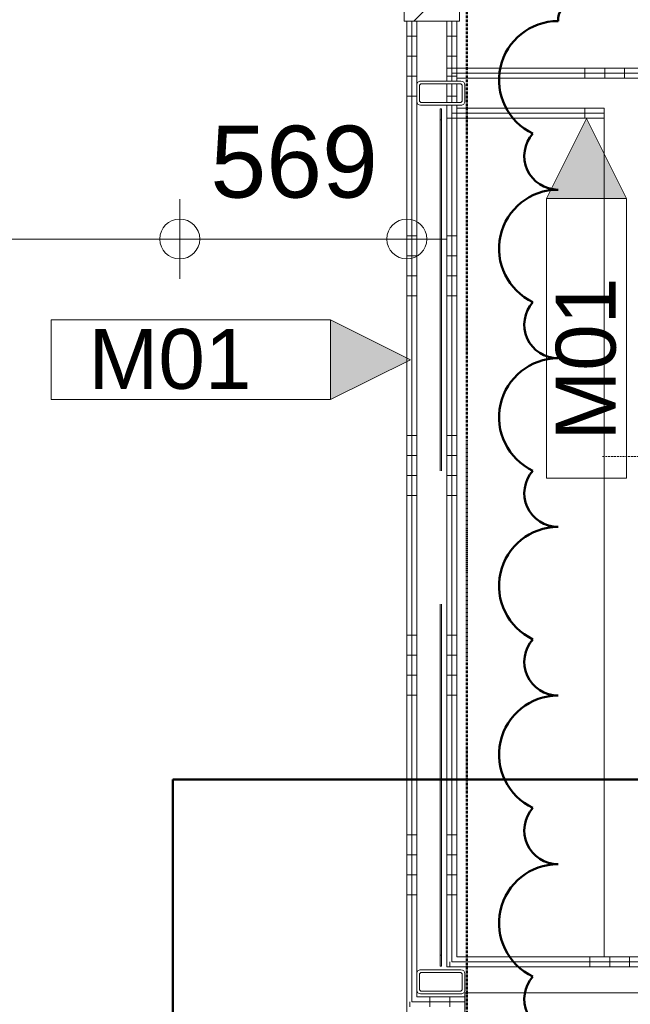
# Model space of a CAD drawing. Header units: millimetres. Extents: x 522 to 75900, y -25803 to 58941.
# Tile 34 of 134: x 23826 to 25354, y 24171 to 26637. Entities that reach past the tile are written whole.
import ezdxf

# ---------------------------------------------------------------- set-up
doc = ezdxf.new("R2010")
doc.units = ezdxf.units.MM
for name, pattern in [('BE_Brand', [10, 5, -2, 1, -2]), ('Dot', [4.7625, 0, -4.7625]), ('Hidden', [7.14375, 4.7625, -2.38125])]:
    doc.linetypes.add(name, pattern=pattern)
for name, color, linetype, lineweight in [('00_Algemeen', 7, 'Dot', 9), ('00_Algemeen-100', 7, 'Continuous', 9), ('22_Metselwerk', 7, 'Continuous', 9), ('25_Metaalconstructiewerk', 7, 'Continuous', 9), ('30_Kozijnen-ramen-deuren', 7, 'Continuous', 9)]:
    doc.layers.add(name, color=color, linetype=linetype, lineweight=lineweight)
doc.styles.add('Arial', font='arial.ttf', dxfattribs={"height": 180})
doc.styles.add('Arial_3', font='arial.ttf', dxfattribs={"height": 150})
doc.dimstyles.new('1_8mm_continuous_mm_zwart_3', dxfattribs={"dimscale": 304.8, "dimtxt": 183.646692, "dimasz": 0.328084, "dimexe": 0.328084, "dimexo": 0.0625, "dimgap": 0.164042, "dimtad": 1, "dimdec": 0, "dimzin": 0, "dimdsep": 46, "dimtxsty": 'Arial', "dimblk1": 'DOTBLANK', "dimblk2": 'DOTBLANK', "dimsah": 1, "dimcen": 0.09, "dimdle": 0.328084, "dimazin": 0, "dimtfac": 1, "dimtdec": 4, "dimtix": 1, "dimtmove": 0, "dimatfit": 3, "dimfxl": 0.328084, "dimfxlon": 1, "dimtvp": 1, "dimtolj": 1, "dimtzin": 0, "dimarcsym": 2})
pattern_1 = [(270, (27890, 26515), (500, 2e-11), []), (270, (27840, 26515), (500, 2e-11), []), (270, (27790, 26515), (500, 2e-11), []), (270, (27740, 26515), (500, 2e-11), [])]
pattern_2 = [(270, (27902.5, 24290), (500, 2e-11), []), (270, (27852.5, 24290), (500, 2e-11), []), (270, (27802.5, 24290), (500, 2e-11), []), (270, (27752.5, 24290), (500, 2e-11), [])]
pattern_3 = [(9e-14, (24795, 26095), (-8e-13, 500), []), (9e-14, (24795, 26045), (-8e-13, 500), []), (9e-14, (24795, 25995), (-8e-13, 500), []), (9e-14, (24795, 25945), (-8e-13, 500), [])]

# ---------------------------------------------------------------- blocks, each defined once
blk = doc.blocks.new('28_SCO_TLB_IN_steel S355 square hollow section hot rolled - K60x120x6_3-3936921-100 - Plattegrond - Begane grond')
at = {"layer": '25_Metaalconstructiewerk', "lineweight": 13}
for p, q in [((-30, 50.5), (-30, -50.5)), ((20.5, 60), (-20.5, 60)), ((-17.4, 53.7), (17.4, 53.7)), ((30, -50.5), (30, 50.5)), ((-23.7, -47.4), (-23.7, 47.4)), ((23.7, 47.4), (23.7, -47.4)), ((-20.5, -60), (20.5, -60)), ((17.4, -53.7), (-17.4, -53.7))]:
    blk.add_line(p, q, dxfattribs=at)
for centre, radius, start, end in [((-20.5, 50.5), 9.5, 90, 180), ((-17.4, 47.4), 6.3, 90, 180), ((17.4, 47.4), 6.3, 0, 90), ((20.5, 50.5), 9.5, 360, 90), ((-17.4, -47.4), 6.3, 180, 270), ((17.4, -47.4), 6.3, 270, 0), ((-20.5, -50.5), 9.5, 180, 270), ((20.5, -50.5), 9.5, 270, 360)]:
    blk.add_arc(centre, radius, start, end, dxfattribs=at)
blk = doc.blocks.new('28_SCO_TLB_IN_steel S355 square hollow section hot rolled - K60x120x6_3-V24-100 - Plattegrond - Begane grond')
at = {"layer": '25_Metaalconstructiewerk', "lineweight": 13}
for p, q in [((-30, 50.5), (-30, -50.5)), ((20.5, 60), (-20.5, 60)), ((-17.4, 53.7), (17.4, 53.7)), ((30, -50.5), (30, 50.5)), ((-23.7, -47.4), (-23.7, 47.4)), ((23.7, 47.4), (23.7, -47.4)), ((-20.5, -60), (20.5, -60)), ((17.4, -53.7), (-17.4, -53.7))]:
    blk.add_line(p, q, dxfattribs=at)
for centre, radius, start, end in [((-20.5, 50.5), 9.5, 90, 180), ((-17.4, 47.4), 6.3, 90, 180), ((17.4, 47.4), 6.3, 0, 90), ((20.5, 50.5), 9.5, 360, 90), ((-17.4, -47.4), 6.3, 180, 270), ((17.4, -47.4), 6.3, 270, 0), ((-20.5, -50.5), 9.5, 180, 270), ((20.5, -50.5), 9.5, 270, 360)]:
    blk.add_arc(centre, radius, start, end, dxfattribs=at)
blk = doc.blocks.new('28_SF_LB_IN_steel_plate - 4x40-3262173-100 - Plattegrond - Begane grond')
at = {"layer": '25_Metaalconstructiewerk', "lineweight": 13}
for p, q in [((24882, 26413.1), (24878, 26413.1)), ((24878, 26413.1), (24878, 26386.1)), ((24882, 26386.1), (24882, 26413.1)), ((24878, 26386.1), (24882, 26386.1)), ((24878, 25506.7), (24878, 26386.1)), ((24882, 26386.1), (24882, 25506.7))]:
    blk.add_line(p, q, dxfattribs=at)
blk = doc.blocks.new('FRA_R12_AWT_CON_Betonwerk_R20_rvt-1-100 - Plattegrond - Begane grond')
at = {"lineweight": 13}
for name, p, rotation in [('28_SCO_TLB_IN_steel S355 square hollow section hot rolled - K60x120x6_3-V24-100 - Plattegrond - Begane grond', (24880, 26452.5), 269.9999999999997), ('28_SF_LB_IN_steel_plate - 4x40-3262173-100 - Plattegrond - Begane grond', (49760, 50680), 180), ('28_SCO_TLB_IN_steel S355 square hollow section hot rolled - K60x120x6_3-3936921-100 - Plattegrond - Begane grond', (24880, 24227.5), 269.9999999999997)]:
    blk.add_blockref(name, p, dxfattribs=dict(at, rotation=rotation))
blk.add_blockref('28_SF_LB_IN_steel_plate - 4x40-3262173-100 - Plattegrond - Begane grond', (0, 0), dxfattribs=at)
blk = doc.blocks.new('24_STR_tribune-beton prefab - 24_STR_tribune-beton prefab-breedte 3765mm-optrede 500mm-aantrede 900mm-notch 900mm-10635852-100 - Plattegrond - Begane grond')
at = {"layer": '30_Kozijnen-ramen-deuren'}
for p, q in [((-1882.5, 0), (-1882.5, 1000)), ((1882.5, 1000), (-1882.5, 1000)), ((1882.5, 0), (1882.5, 1000)), ((1882.5, 0), (-1882.5, 0))]:
    blk.add_line(p, q, dxfattribs=at)
blk = doc.blocks.new('32_HB_a - 01_A_1034x2400_125mm-9734108-100 - Plattegrond - Begane grond')
at = {"layer": '00_Algemeen', "linetype": 'Continuous', "true_color": 0xc0c0c0}
h = blk.add_hatch(dxfattribs=at)
h.set_pattern_fill('FP_356', color=9, style=0, pattern_type=2)
h.set_pattern_definition([(135, (27149.85, -24869), (-70.71068, -70.71068), [])])
h.paths.add_polyline_path([(516.8, 58), (474.8, 58), (474.8, -2), (449.8, -2), (449.8, -81), (516.8, -81)], flags=0)
h.paths.add_polyline_path([(-450.2, -2), (-475.2, -2), (-475.2, 58), (-517.2, 58), (-517.2, -81), (-450.2, -81)], flags=0)
at = {"layer": '00_Algemeen', "linetype": 'Continuous'}
for p, q in [((42.3, 321.1), (-42.6, 405.9)), ((-42.6, 321.1), (42.3, 405.9)), ((-0.2, 243.5), (-42.6, 285.9)), ((-0.2, 243.5), (42.3, 285.9)), ((-42.6, 201.1), (-0.2, 243.5)), ((42.3, 201.1), (-0.2, 243.5)), ((-0.2, 243.5), (-0.2, -266.5)), ((42.3, 115.8), (-0.2, 158.2)), ((-0.2, 73.4), (42.3, 115.8)), ((-42.6, 30.9), (-0.2, 73.4)), ((-0.2, -11.5), (-42.6, 30.9)), ((42.3, -53.9), (-0.2, -11.5)), ((-0.2, -96.4), (42.3, -53.9)), ((-42.6, -138.8), (-0.2, -96.4)), ((-0.2, -181.2), (-42.6, -138.8)), ((-42.6, -224.1), (-0.2, -266.5)), ((42.3, -224.1), (-0.2, -266.5)), ((-0.2, -266.5), (-42.6, -308.9)), ((-0.2, -266.5), (42.3, -308.9)), ((42.3, -344.1), (-42.6, -428.9)), ((-42.6, -344.1), (42.3, -428.9))]:
    blk.add_line(p, q, dxfattribs=at)
at = {"layer": '30_Kozijnen-ramen-deuren'}
for p, q in [((-517.2, 58), (-517.2, -81)), ((-475.2, 58), (-517.2, 58)), ((-475.2, -2), (-475.2, 58)), ((516.8, 58), (474.8, 58)), ((474.8, 58), (474.8, -2)), ((516.8, -81), (516.8, 58)), ((-450.2, -2), (-475.2, -2)), ((-450.2, -81), (-450.2, -2)), ((474.8, -2), (449.8, -2)), ((449.8, -2), (449.8, -81)), ((-517.2, -81), (-450.2, -81)), ((449.8, -81), (516.8, -81))]:
    blk.add_line(p, q, dxfattribs=at)
blk = doc.blocks.new('00_TAG-WA_wall tag_BAR - Type Mark_7x2_rotate-7455555-100 - Plattegrond - Begane grond')
at = {"layer": '00_Algemeen', "linetype": 'Continuous'}
blk.add_hatch(color=256, dxfattribs=at).paths.add_polyline_path([(0, 9), (1, 7), (-1, 7)], flags=0)
for p, q in [((0, 9), (-1, 7)), ((1, 7), (0, 9)), ((-1, 7), (1, 7)), ((-1, 7), (-1, 0)), ((1, 7), (-1, 7)), ((1, 0), (1, 7)), ((-1, 0), (1, 0))]:
    blk.add_line(p, q, dxfattribs=at)
blk = doc.blocks.new('DIMBLOCK424-100 - Plattegrond - Begane grond')
at = {"layer": '00_Algemeen-100', "transparency": 16777216}
for p, q in [((21850, 26187.4), (21850, 25987.4)), ((21850, 26087.4), (21850, 26187.4)), ((24226.4, 26187.4), (24226.4, 25987.4)), ((24226.4, 26087.4), (24226.4, 26187.4)), ((21850, 26087.4), (24226.4, 26087.4))]:
    blk.add_line(p, q, dxfattribs=at)
for centre in [(21850, 26087.4), (24226.4, 26087.4)]:
    blk.add_circle(centre, 50, dxfattribs=at)
at = {"layer": '00_Algemeen-100', "color": 0, "transparency": 16777216, "insert": (22761.3, 26371.1), "char_height": 180, "width": 664.518, "attachment_point": 1, "line_spacing_factor": 0.941778, "style": 'Arial'}
blk.add_mtext('2376', dxfattribs=at)
blk = doc.blocks.new('_DotBlank')
at = {"color": 0, "linetype": 'ByBlock', "lineweight": -2}
blk.add_line((-0.5, 0), (-1, 0), dxfattribs=at)
blk.add_circle((0, 0), 0.5, dxfattribs=at)
blk = doc.blocks.new('DIMBLOCK425-100 - Plattegrond - Begane grond')
at = {"layer": '00_Algemeen-100', "transparency": 16777216}
for p, q in [((24226.4, 26187.4), (24226.4, 25987.4)), ((24226.4, 26087.4), (24226.4, 26187.4)), ((24795, 26187.4), (24795, 25987.4)), ((24795, 26087.4), (24795, 26187.4)), ((24226.4, 26087.4), (24895, 26087.4))]:
    blk.add_line(p, q, dxfattribs=at)
for centre in [(24226.4, 26087.4), (24795, 26087.4)]:
    blk.add_circle(centre, 50, dxfattribs=at)
at = {"layer": '00_Algemeen-100', "color": 0, "transparency": 16777216, "insert": (24303, 26371.1), "char_height": 180, "width": 498.389, "attachment_point": 1, "line_spacing_factor": 0.941778, "style": 'Arial'}
blk.add_mtext('569', dxfattribs=at)
blk = doc.blocks.new('Family - ___-11237577-100 - Plattegrond - Begane grond')
at = {"layer": '00_Algemeen', "color": 1, "linetype": 'Continuous', "lineweight": 50, "true_color": 0xff0000}
for centre, radius, start, end in [((25357.1, 26633), 98.9, 0, 154.7912), ((25230, 26633), 56.5, 48.1897, 180), ((25173.5, 26485.2), 147.8, 90, 244.7912), ((25173.5, 26295.3), 84.4, 138.1897, 270), ((25173.5, 26063.1), 147.8, 90, 244.7912), ((25173.5, 25873.1), 84.4, 138.1897, 270), ((25173.5, 25640.9), 147.8, 90, 244.7912), ((25173.5, 25450.9), 84.4, 138.1897, 270), ((25173.5, 25218.7), 147.8, 90, 244.7912), ((25173.5, 25028.8), 84.4, 138.1897, 270), ((25173.5, 24796.6), 147.8, 90, 244.7912), ((25173.5, 24606.6), 84.4, 138.1897, 270), ((25173.5, 24374.4), 147.8, 90, 244.7912), ((25173.5, 24184.4), 84.4, 138.1897, 270)]:
    blk.add_arc(centre, radius, start, end, dxfattribs=at)

msp = doc.modelspace()

# ---------------------------------------------------------------- hatches: boundary and pattern name
at = {"layer": '22_Metselwerk', "true_color": 0x808080}
h = msp.add_hatch(dxfattribs=at)
h.set_pattern_fill('FP_398', color=8, angle=-90, style=0, pattern_type=2)
h.set_pattern_definition(pattern_3)
h.paths.add_polyline_path([(24907.5, 24290), (24920, 24290), (24918.9, 26422.5), (24907.5, 26422.5), (24907.5, 24480.5)], flags=0)
h.paths.add_polyline_path([(24907.5, 26428.8), (24920, 26428.8), (24919.2, 26476.2), (24907.5, 26476.2), (24907.5, 26459.3)], flags=0)
h.paths.add_polyline_path([(24907.5, 26482.5), (24920, 26482.5), (24920, 26633), (24907.5, 26633)], flags=0)
h.paths.add_polyline_path([(24920, 27667), (24920, 28412.5), (24907.5, 28412.5), (24907.5, 27667)], flags=0)
h = msp.add_hatch(dxfattribs=at)
h.set_pattern_fill('FP_398', color=8, angle=-90, style=0, pattern_type=2)
h.set_pattern_definition(pattern_3)
h.paths.add_polyline_path([(24907.5, 24277.5), (24907.5, 26422.5), (24895, 26422.5), (24895, 24277.5)], flags=0)
h.paths.add_polyline_path([(24896.1, 26428.8), (24907.5, 26428.8), (24907.5, 26476.2), (24895, 26476.2), (24895, 26428.8)], flags=0)
h.paths.add_polyline_path([(24907.5, 26482.5), (24907.5, 26633), (24895, 26633), (24895.8, 26482.5)], flags=0)
h.paths.add_polyline_path([(24907.5, 27667), (24907.5, 28400), (24895, 28400), (24895, 27667)], flags=0)
h = msp.add_hatch(dxfattribs=at)
h.set_pattern_fill('FP_398', color=8, angle=-90, style=0, pattern_type=2)
h.set_pattern_definition(pattern_3)
h.paths.add_polyline_path([(24807.5, 24190), (24820, 24190), (24820, 26633), (24807.5, 26633), (24807.5, 24207)], flags=0)
h.paths.add_polyline_path([(24820, 27667), (24820, 28312.5), (24807.5, 28312.5), (24807.5, 27667)], flags=0)
h = msp.add_hatch(dxfattribs=at)
h.set_pattern_fill('FP_398', color=8, angle=-90, style=0, pattern_type=2)
h.set_pattern_definition(pattern_3)
h.paths.add_polyline_path([(24795, 24177.5), (24807.5, 24177.5), (24807.5, 26633), (24795, 26633), (24795, 24190)], flags=0)
h.paths.add_polyline_path([(24807.5, 27667), (24807.5, 28300), (24795, 28300), (24795, 27667)], flags=0)
h = msp.add_hatch(dxfattribs=at)
h.set_pattern_fill('FP_25', color=8, angle=-90, style=0, pattern_type=2)
h.set_pattern_definition(pattern_1)
h.paths.add_polyline_path([(31272.5, 26402.5), (31285, 26402.5), (31284.5, 26422.5), (31277.8, 26425.3), (31275, 26432), (31275.6, 26474.4), (31277.8, 26479.7), (31285, 26482.5), (31285, 26515), (29629.7, 26515), (29629.7, 26502.5), (31272.5, 26502.5), (31272.5, 26415)], flags=0)
h.paths.add_polyline_path([(24895, 26402.5), (24907.5, 26402.5), (24907.5, 26422.5), (24895, 26422.5), (24895, 26415)], flags=0)
h.paths.add_polyline_path([(24907.5, 26428.8), (24907.5, 26476.2), (24895, 26476.2), (24895, 26428.8), (24905.2, 26428.8)], flags=0)
h.paths.add_polyline_path([(31285, 26429.9), (31284.5, 26474.9), (31282.6, 26473), (31281.3, 26467.8), (31281.3, 26435.1), (31284.5, 26430.1)], flags=0)
h.paths.add_polyline_path([(24896.2, 26482.5), (24907.5, 26482.5), (24907.5, 26502.5), (27170, 26502.5), (27170, 26515), (24895, 26515), (24895, 26482.5)], flags=0)
h.paths.add_polyline_path([(28395.2, 26502.5), (28595.7, 26502.5), (28595.7, 26515), (28204, 26515), (28204, 26502.5)], flags=0)
h = msp.add_hatch(dxfattribs=at)
h.set_pattern_fill('FP_25', color=8, angle=-90, style=0, pattern_type=2)
h.set_pattern_definition(pattern_1)
h.paths.add_polyline_path([(31272.5, 26415), (31272.5, 26502.5), (29629.7, 26502.5), (29629.7, 26490), (31260, 26490), (31260, 26415)], flags=0)
h.paths.add_polyline_path([(24907.5, 26415), (24920, 26415), (24920, 26422.5), (24907.5, 26422.5)], flags=0)
h.paths.add_polyline_path([(24920, 26428.8), (24920, 26476.2), (24907.5, 26476.2), (24907.5, 26428.8), (24917.7, 26428.8)], flags=0)
h.paths.add_polyline_path([(24920, 26482.5), (24920, 26490), (27170, 26490), (27170, 26502.5), (24907.5, 26502.5), (24907.5, 26482.5), (24908.7, 26482.5)], flags=0)
h.paths.add_polyline_path([(28204, 26490), (28595.7, 26490), (28595.7, 26502.5), (28204, 26502.5)], flags=0)
h = msp.add_hatch(dxfattribs=at)
h.set_pattern_fill('FP_25', color=8, angle=-90, style=0, pattern_type=2)
h.set_pattern_definition(pattern_1)
h.paths.add_polyline_path([(31272.5, 26402.5), (31272.5, 26415), (29629.7, 26415), (29629.7, 26402.5), (31238.4, 26402.5)], flags=0)
h.paths.add_polyline_path([(28595.7, 26402.5), (28595.7, 26415), (28520.7, 26415), (28520.7, 26402.5), (28533.2, 26402.5)], flags=0)
h.paths.add_polyline_path([(28395.2, 26402.5), (28445.7, 26402.5), (28445.7, 26415), (28354.1, 26415), (28354.1, 26402.5), (28360.5, 26402.5), (28360.5, 26413.1), (28364.5, 26413.1), (28364.5, 26402.5)], flags=0)
h.paths.add_polyline_path([(28279.1, 26402.5), (28279.1, 26415), (28204, 26415), (28204, 26402.5), (28266.6, 26402.5)], flags=0)
h.paths.add_polyline_path([(27170, 26402.5), (27170, 26415), (25364.1, 26415), (25364.1, 26402.5), (26770.5, 26402.5)], flags=0)
h.paths.add_polyline_path([(25289.1, 26402.5), (25289.1, 26415), (24907.5, 26415), (24907.5, 26402.5), (25145.8, 26402.5)], flags=0)
h = msp.add_hatch(dxfattribs=at)
h.set_pattern_fill('FP_25', color=8, angle=-90, style=0, pattern_type=2)
h.set_pattern_definition(pattern_1)
h.paths.add_polyline_path([(31285, 26390), (31285, 26402.5), (29629.7, 26402.5), (29629.7, 26390), (31238.4, 26390)], flags=0)
h.paths.add_polyline_path([(28254.1, 26390), (28266.6, 26390), (28266.6, 26402.5), (28204, 26402.5), (28204, 26390)], flags=0)
h.paths.add_polyline_path([(28360.5, 26390), (28360.5, 26402.5), (28354.1, 26402.5), (28354.1, 26390)], flags=0)
h.paths.add_polyline_path([(28445.7, 26390), (28445.7, 26402.5), (28364.5, 26402.5), (28364.5, 26390), (28395.2, 26390)], flags=0)
h.paths.add_polyline_path([(28545.7, 26390), (28595.7, 26390), (28595.7, 26402.5), (28533.2, 26402.5), (28533.2, 26390)], flags=0)
h.paths.add_polyline_path([(27170, 26390), (27170, 26402.5), (25376.6, 26402.5), (25376.6, 26390), (26770.5, 26390)], flags=0)
h.paths.add_polyline_path([(25289.1, 26390), (25289.1, 26402.5), (24895, 26402.5), (24895, 26390), (25145.8, 26390)], flags=0)
h = msp.add_hatch(dxfattribs=at)
h.set_pattern_fill('FP_27', color=8, angle=-90, style=0, pattern_type=2)
h.set_pattern_definition(pattern_2)
h.paths.add_polyline_path([(31397.5, 24177.5), (31410, 24177.5), (31410, 24290), (31337, 24290), (31337, 24277.5), (31397.5, 24277.5), (31397.5, 24190)], flags=0)
h.paths.add_polyline_path([(31333, 24277.5), (31333, 24290), (28364.5, 24290), (28364.5, 24277.5), (31238.4, 24277.5)], flags=0)
h.paths.add_polyline_path([(28360.5, 24277.5), (28360.5, 24290), (24907.5, 24290), (24907.5, 24277.5), (26770.5, 24277.5)], flags=0)
h = msp.add_hatch(dxfattribs=at)
h.set_pattern_fill('FP_27', color=8, angle=-90, style=0, pattern_type=2)
h.set_pattern_definition(pattern_2)
h.paths.add_polyline_path([(31386.9, 24190), (31397.5, 24190), (31397.5, 24277.5), (31337, 24277.5), (31337, 24266.9), (31333, 24266.9), (31333, 24277.5), (28364.5, 24277.5), (28364.5, 24266.9), (28360.5, 24266.9), (28360.5, 24277.5), (24895, 24277.5), (24895, 24265), (31385, 24265), (31385.5, 24257.5), (31392.2, 24254.7), (31395, 24248), (31394.4, 24205.6), (31392.2, 24200.3), (31385, 24197.3), (31385.5, 24190)], flags=0)
h.paths.add_polyline_path([(31385, 24204.9), (31387.4, 24207), (31388.7, 24212.2), (31388.7, 24244.9), (31385.5, 24249.9), (31385, 24249.4), (31385, 24205.6)], flags=0)
h = msp.add_hatch(dxfattribs=at)
h.set_pattern_fill('FP_27', color=8, angle=-90, style=0, pattern_type=2)
h.set_pattern_definition(pattern_2)
h.paths.add_polyline_path([(31397.5, 24177.5), (31397.5, 24190), (31385, 24190), (31385, 24177.5)], flags=0)
h.paths.add_polyline_path([(31238.4, 24177.5), (31310, 24177.5), (31310, 24190), (28705, 24190), (28705, 24177.5), (30832.2, 24177.5)], flags=0)
h.paths.add_polyline_path([(24940, 24177.5), (24940, 24190), (24807.5, 24190), (24807.5, 24177.5)], flags=0)
h = msp.add_hatch(dxfattribs=at)
h.set_pattern_fill('FP_27', color=8, angle=-90, style=0, pattern_type=2)
h.set_pattern_definition(pattern_2)
h.paths.add_polyline_path([(31410, 24165), (31410, 24177.5), (31397.5, 24177.5), (31397.5, 24165)], flags=0)
h.paths.add_polyline_path([(31297.5, 24165), (31297.5, 24177.5), (28705, 24177.5), (28705, 24165), (31285, 24165)], flags=0)
h.paths.add_polyline_path([(24940, 24165), (24940, 24177.5), (24795, 24177.5), (24795, 24165)], flags=0)

# ---------------------------------------------------------------- linework, layer by layer
at = {"layer": '00_Algemeen', "color": 82, "linetype": 'BE_Brand', "lineweight": 50, "true_color": 0x46cc0d}
msp.add_line((24945, 28475), (24945, 21475), dxfattribs=at)
at = {"layer": '00_Algemeen', "color": 9, "linetype": 'Hidden', "true_color": 0xc0c0c0}
msp.add_line((25285, 25543), (28254.1, 25543), dxfattribs=at)
at = {"layer": '00_Algemeen', "linetype": 'Continuous', "lineweight": 50}
for p in [(26289.3, 24734.5), (24209.3, 17889.5)]:
    msp.add_line(p, (24209.3, 24734.5), dxfattribs=at)
at = {"layer": '22_Metselwerk'}
for p, q in [((24795, 21420), (24795, 26633)), ((24920, 26633), (24795, 26633)), ((24807.5, 26633), (24807.5, 24177.5)), ((24820, 26633), (24820, 26473)), ((24895, 26633), (24895, 26515)), ((24907.5, 26633), (24907.5, 26482.5)), ((24920, 26482.5), (24920, 26633)), ((27170, 26515), (24895, 26515)), ((24895, 26515), (24895, 26482.5)), ((27170, 26502.5), (24907.5, 26502.5)), ((27170, 26490), (24920, 26490)), ((24895, 26476.2), (24895, 26428.8)), ((24907.5, 26476.2), (24907.5, 26428.8)), ((24920, 26476.2), (24920, 26428.8)), ((24820, 26432), (24820, 24248)), ((24895, 26422.5), (24895, 24265)), ((24907.5, 26422.5), (24907.5, 24277.5)), ((24920, 24290), (24920, 26422.5)), ((25289.1, 26415), (24920, 26415)), ((25289.1, 26415), (25289.1, 24290)), ((24895, 26390), (25289.1, 26390)), ((25289.1, 26402.5), (24907.5, 26402.5)), ((28360.5, 24290), (24920, 24290)), ((25289.1, 24290), (25389.1, 24290)), ((31385, 24265), (24895, 24265)), ((28360.5, 24277.5), (24907.5, 24277.5)), ((24820, 24190), (24820, 24207)), ((24940, 24190), (24820, 24190)), ((24940, 24177.5), (24807.5, 24177.5))]:
    msp.add_line(p, q, dxfattribs=at)

# ---------------------------------------------------------------- block references
at = {"lineweight": 5}
msp.add_blockref('FRA_R12_AWT_CON_Betonwerk_R20_rvt-1-100 - Plattegrond - Begane grond', (0, 0), dxfattribs=at)
at = {"layer": '00_Algemeen', "color": 1, "linetype": 'Continuous', "lineweight": 50, "true_color": 0xff0000}
msp.add_blockref('Family - ___-11237577-100 - Plattegrond - Begane grond', (0, 0), dxfattribs=at)
at = {"layer": '00_Algemeen', "linetype": 'Continuous', "xscale": 99.99999999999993, "yscale": 99.99999999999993, "zscale": 99.99999999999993}
msp.add_blockref('00_TAG-WA_wall tag_BAR - Type Mark_7x2_rotate-7455555-100 - Plattegrond - Begane grond', (25244.8, 25488.9), dxfattribs=at)
at = {"layer": '00_Algemeen', "linetype": 'Continuous', "xscale": 99.99999999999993, "yscale": 99.99999999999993, "zscale": 99.99999999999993, "rotation": 270.0000000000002}
msp.add_blockref('00_TAG-WA_wall tag_BAR - Type Mark_7x2_rotate-7455555-100 - Plattegrond - Begane grond', (23904.2, 25785.2), dxfattribs=at)
at = {"layer": '30_Kozijnen-ramen-deuren', "rotation": 269.9999999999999}
msp.add_blockref('32_HB_a - 01_A_1034x2400_125mm-9734108-100 - Plattegrond - Begane grond', (24869, 27149.8), dxfattribs=at)
at = {"layer": '30_Kozijnen-ramen-deuren'}
msp.add_blockref('24_STR_tribune-beton prefab - 24_STR_tribune-beton prefab-breedte 3765mm-optrede 500mm-aantrede 900mm-notch 900mm-10635852-100 - Plattegrond - Begane grond', (26822.5, 23200), dxfattribs=at)

# ---------------------------------------------------------------- texts
at = {"layer": '00_Algemeen', "linetype": 'Continuous', "insert": (25167.8, 25582.9), "char_height": 150, "width": 505.063, "attachment_point": 1, "rotation": 90, "style": 'Arial_3'}
msp.add_mtext('M01', dxfattribs=at)
at = {"layer": '00_Algemeen', "linetype": 'Continuous', "insert": (23998.2, 25862.2), "char_height": 150, "width": 505.063, "attachment_point": 1, "style": 'Arial_3'}
msp.add_mtext('M01', dxfattribs=at)

# ---------------------------------------------------------------- dimensions: what is measured, and where the dimension line sits
at = {"layer": '00_Algemeen', "linetype": 'Continuous'}
for base, p1, p2, override, picture, middle in [((24226.4, 26087.4), (21850, 26187.4), (24226.4, 26187.4), {"dimpost": '<>', "dimfxl": 2376.355133}, 'DIMBLOCK424-100 - Plattegrond - Begane grond', (23038.2, 26229.3)), ((24795, 26087.4), (24226.4, 26187.4), (24795, 26187.4), {"dimpost": '<>', "dimfxl": 568.644867}, 'DIMBLOCK425-100 - Plattegrond - Begane grond', (24510.7, 26229.3))]:
    dim = msp.add_linear_dim(base=base, p1=p1, p2=p2, dimstyle='1_8mm_continuous_mm_zwart_3', override=override, dxfattribs=at)
    dim.commit()
    dim.dimension.update_dxf_attribs({"geometry": picture, "text_midpoint": middle})

doc.saveas('drawing.dxf')
